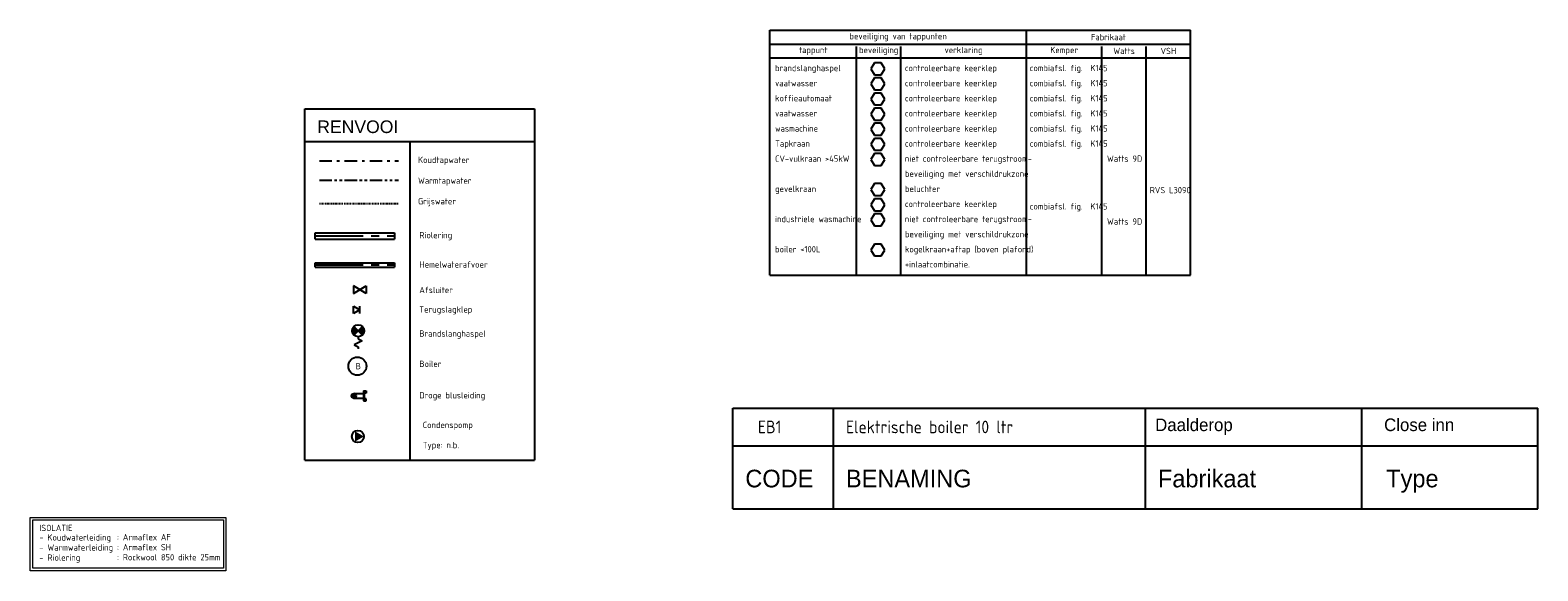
# Model space of a CAD drawing. Header units: millimetres. Extents: x -68037 to 24495, y -2968 to 49692.
# Tile 6 of 6: x -5468 to 24495, y 5945 to 16687. Entities that reach past the tile are written whole.
import ezdxf
from ezdxf.enums import TextEntityAlignment as Align

# ---------------------------------------------------------------- set-up
doc = ezdxf.new("R2010")
doc.units = ezdxf.units.MM
doc.header["$LTSCALE"] = 50
for name, pattern in [('2322106', [47, 5, -2, 5, -2, 5, -2, 5, -2, 5, -2, 5, -7]), ('2322109', [10, 5, -2, 1, -2]), ('2322110', [10, 5, -1, 1, -1, 1, -1]), ('CENTER2', [28.575, 19.05, -3.175, 3.175, -3.175]), ('KOUDWATERTAP', [1.1, 0.5, -0.25, 0.1, -0.25])]:
    doc.linetypes.add(name, pattern=pattern)
for name, color, linetype in [('Bestaande grijswater', 102, 'KOUDWATERTAP'), ('BESTEKCODES', 2, 'Continuous'), ('SANCODE$0$sancode', 2, 'Continuous'), ('WL521---_D', 112, 'Continuous'), ('WL521---_HARTLIJN', 7, 'Continuous'), ('WL524---_D', 192, 'Continuous'), ('WL524---_HARTLIJN', 7, 'Continuous'), ('WL531---', 132, 'Continuous'), ('WL532---', 12, 'Continuous'), ('WL532---_DBL', 6, 'Continuous'), ('WL561---', 10, 'Continuous'), ('WM524---', 2, 'Continuous'), ('WM531---', 2, 'Continuous'), ('WM570---_RETOUR', 2, 'Continuous'), ('WM570---_TOEVOER', 2, 'Continuous')]:
    doc.layers.add(name, color=color, linetype=linetype)
doc.styles.add('arial', font='ARIAL.TTF', dxfattribs={"height": 5})
doc.styles.add('BURO-018', font='ISO96.shx', dxfattribs={"height": 90})
doc.styles.add('BURO-025', font='ISO96.shx', dxfattribs={"height": 125})
doc.styles.add('SANCODE$0$BURO-025', font='BUROFONT.shx', dxfattribs={"height": 125})
doc.styles.add('SANCODE$0$BURO-035', font='BUROFONT.shx', dxfattribs={"height": 175})
doc.styles.get("Standard").update_dxf_attribs({"font": 'ARIAL.TTF'})

# ---------------------------------------------------------------- blocks, each defined once
blk = doc.blocks.new('3048311')
at = {"color": 0, "linetype": 'Continuous'}
for p, q in [((-2.5, 1.5), (0, 0)), ((-2.5, -1.5), (-2.5, 1.5)), ((0, 0), (-2.5, -1.5)), ((0, -1.5), (0, 1.5))]:
    blk.add_line(p, q, dxfattribs=at)
at = {"color": 0, "linetype": 'Continuous', "style": 'BURO-018', "flags": 1}
blk.add_attdef('CV_MATCODE', (0, 0), '', height=1.8, dxfattribs=at)
blk = doc.blocks.new('*U19')
at = {"color": 0, "ltscale": 10}
for p, q in [((0, 62), (1572, 62)), ((0, -62), (0, 62)), ((1572, 62), (1572, -62)), ((0, -62), (1572, -62))]:
    blk.add_line(p, q, dxfattribs=at)
at = {"layer": 'WL524---_HARTLIJN', "linetype": 'CENTER2'}
blk.add_line((0, 0), (1572, 0), dxfattribs=at)
at = {"layer": 'WL524---_D', "color": 1, "style": 'BURO-018'}
blk.add_attdef('POSNR', text='', height=90, dxfattribs=at).set_placement((0, 0), align=Align.MIDDLE)
blk = doc.blocks.new('3048301')
at = {"color": 0, "linetype": 'Continuous'}
for p, q in [((-2.5, 1.5), (2.5, -1.5)), ((-2.5, -1.5), (-2.5, 1.5)), ((2.5, 1.5), (-2.5, -1.5)), ((2.5, -1.5), (2.5, 1.5))]:
    blk.add_line(p, q, dxfattribs=at)
at = {"color": 0, "linetype": 'Continuous', "style": 'BURO-018', "flags": 1}
blk.add_attdef('CV_MATCODE', (0, 0), '', height=1.8, dxfattribs=at)
blk = doc.blocks.new('*U20')
at = {"color": 0, "ltscale": 10}
for p, q in [((0, 45), (1572, 45)), ((0, -45), (0, 45)), ((1572, 45), (1572, -45)), ((0, -45), (1572, -45))]:
    blk.add_line(p, q, dxfattribs=at)
at = {"layer": 'WL521---_HARTLIJN', "linetype": 'CENTER2'}
blk.add_line((0, 0), (1572, 0), dxfattribs=at)
at = {"layer": 'WL521---_D', "color": 1, "style": 'BURO-018'}
blk.add_attdef('POSNR', text='', height=90, dxfattribs=at).set_placement((0, 0), align=Align.MIDDLE)
blk = doc.blocks.new('23222206')
at = {"color": 0, "linetype": 'Continuous'}
for p, q in [((-1.06, -1.06), (1.06, 1.06)), ((-1.06, 1.06), (1.06, -1.06)), ((1.5, 0), (2, 0)), ((2, 0), (2.5, 1)), ((2.5, 1), (3.5, -1)), ((3.5, -1), (4, 0)), ((4, 0), (4.5, 0))]:
    blk.add_line(p, q, dxfattribs=at)
at = {"color": 0, "linetype": 'Continuous', "const_width": 1.5}
for points in [[(0.53, 0.53, 0.414214), (-0.53, 0.53, 1)], [(0.53, -0.53, -0.414214), (-0.53, -0.53, -1)]]:
    blk.add_lwpolyline(points, format="xyb", dxfattribs=at)
at = {"color": 0, "linetype": 'Continuous'}
blk.add_circle((0, 0), 1.5, dxfattribs=at)
at = {"color": 0, "linetype": 'Continuous', "style": 'BURO-018', "flags": 1}
blk.add_attdef('CV_MATCODE', (0, 0), '', height=1.8, dxfattribs=at)
blk = doc.blocks.new('BOILER')
for p, q in [((0.354, 0.354), (0.354, 0.354, 1)), ((-0.354, -0.354), (-0.354, -0.354, 1))]:
    blk.add_line(p, q)
for centre in [(0, 0), (0, 0, 1)]:
    blk.add_circle(centre, 0.5)
at = {"color": 0, "linetype": 'Continuous', "style": 'BURO-018', "flags": 1}
blk.add_attdef('CV_MATCODE', (0, 0), '', height=1.8, dxfattribs=at)
blk = doc.blocks.new('EA-beveiliging')
at = {"color": 3, "linetype": 'Continuous'}
for p, q in [((-1.37, 2.37), (-2.74, 0)), ((1.37, 2.37), (-1.37, 2.37)), ((2.74, 0), (1.37, 2.37)), ((-2.74, 0), (-1.37, -2.37)), ((-1.37, -2.37), (1.37, -2.37)), ((1.37, -2.37), (2.74, 0))]:
    blk.add_line(p, q, dxfattribs=at)
at = {"color": 0, "flags": 2}
blk.add_attdef('EA', text='', height=2.5, dxfattribs=at).set_placement((0, 0), align=Align.MIDDLE)
blk = doc.blocks.new('CA-beveiliging')
at = {"color": 3, "linetype": 'Continuous'}
for p, q in [((-1.37, 2.37), (-2.74, 0)), ((1.37, 2.37), (-1.37, 2.37)), ((2.74, 0), (1.37, 2.37)), ((-2.74, 0), (-1.37, -2.37)), ((-1.37, -2.37), (1.37, -2.37)), ((1.37, -2.37), (2.74, 0))]:
    blk.add_line(p, q, dxfattribs=at)
at = {"color": 0, "flags": 2}
blk.add_attdef('CA', text='', height=2.5, dxfattribs=at).set_placement((0, 0), align=Align.MIDDLE)
blk = doc.blocks.new('DA-beveiliging')
at = {"color": 3, "linetype": 'Continuous'}
for p, q in [((-1.37, 2.37), (-2.74, 0)), ((1.37, 2.37), (-1.37, 2.37)), ((2.74, 0), (1.37, 2.37)), ((-2.74, 0), (-1.37, -2.37)), ((-1.37, -2.37), (1.37, -2.37)), ((1.37, -2.37), (2.74, 0))]:
    blk.add_line(p, q, dxfattribs=at)
at = {"color": 0, "flags": 2}
blk.add_attdef('DA', text='', height=2.5, dxfattribs=at).set_placement((0, 0), align=Align.MIDDLE)
blk = doc.blocks.new('3048507')
at = {"color": 0, "linetype": 'Continuous'}
blk.add_circle((0, 0), 3, dxfattribs=at)
blk.add_solid([(-1.5, 2.6), (3, 0), (-1.5, -2.6)], dxfattribs=at)
at = {"color": 0, "linetype": 'Continuous', "style": 'BURO-018', "flags": 1}
blk.add_attdef('CV_MATCODE', (0, 0), '', height=1.8, dxfattribs=at)

msp = doc.modelspace()

# ---------------------------------------------------------------- linework, layer by layer
at = {"color": 3}
for p, q in [((-6.942, 8141.545), (-6.942, 15121.603)), ((-6.942, 15121.603), (4553.322, 15121.603)), ((4553.322, 15121.603), (4553.322, 8141.545)), ((-6.942, 14475.78), (4553.322, 14475.78)), ((2079.774, 14475.78), (2079.774, 8141.545)), ((-6.942, 8141.545), (4553.322, 8141.545))]:
    msp.add_line(p, q, dxfattribs=at)
at = {"layer": 'Bestaande grijswater', "linetype": 'KOUDWATERTAP'}
msp.add_line((278.979, 13241.752), (1850.885, 13241.752), dxfattribs=at)
at = {"layer": 'SANCODE$0$sancode'}
msp.add_line((8494.504, 9178.924), (24494.504, 9178.924), dxfattribs=at)
at = {"layer": 'SANCODE$0$sancode', "color": 4}
for p, q in [((8494.504, 7178.924), (8494.504, 9178.924)), ((20994.504, 8428.924), (20994.504, 9178.924)), ((24494.504, 8428.924), (24494.504, 9178.924)), ((8494.504, 8428.924), (24494.504, 8428.924)), ((20994.504, 7178.924), (20994.504, 8428.924)), ((24494.504, 7178.924), (24494.504, 8428.924)), ((8494.504, 7178.924), (24494.504, 7178.924))]:
    msp.add_line(p, q, dxfattribs=at)
at = {"layer": 'SANCODE$0$sancode', "color": 1}
for p, q in [((10494.504, 8428.924), (10494.504, 9178.924)), ((16694.504, 7178.924), (16694.504, 9178.924)), ((10494.504, 7178.924), (10494.504, 8428.924))]:
    msp.add_line(p, q, dxfattribs=at)
at = {"layer": 'WL531---', "linetype": '2322109'}
msp.add_line((278.979, 14093.385), (1850.885, 14093.385), dxfattribs=at)
at = {"layer": 'WL532---', "linetype": '2322110'}
msp.add_line((278.979, 13708.222), (1850.885, 13708.222), dxfattribs=at)
at = {"layer": 'WL532---_DBL'}
for p, q in [((964.662, 9467.053), (1156.826, 9467.053)), ((964.662, 9376.993), (1156.826, 9376.993)), ((1156.826, 9521.231), (1156.826, 9322.815)), ((1156.826, 9521.231), (1206.645, 9521.231)), ((1156.826, 9322.815), (1206.645, 9322.815)), ((1172.394, 9504.89), (1172.394, 9339.156)), ((1192.633, 9504.89), (1172.394, 9504.89)), ((1192.633, 9339.156), (1172.394, 9339.156)), ((1192.633, 9478.434), (1192.633, 9504.89)), ((1206.645, 9478.434), (1192.633, 9478.434)), ((1206.645, 9365.612), (1192.633, 9365.612)), ((1192.633, 9365.612), (1192.633, 9339.156)), ((1206.645, 9521.231), (1206.645, 9478.434)), ((1206.645, 9322.815), (1206.645, 9365.612))]:
    msp.add_line(p, q, dxfattribs=at)
msp.add_circle((964.662, 9422.053), 45, dxfattribs=at)
for centre, radius, start, end in [((968.836, 9399.553), 22.884, 100.5086701, 259.4913299), ((963.719, 9444.553), 22.52, 272.3999721, 87.6000279)]:
    msp.add_arc(centre, radius, start, end, dxfattribs=at)
at = {"layer": 'WM531---', "color": 2, "linetype": 'Continuous'}
for p, q in [((9232.143, 11822.225), (9232.143, 16687.168)), ((9232.143, 16687.168), (17592.143, 16687.168)), ((14329.62, 11822.225), (14329.62, 16687.168)), ((17592.143, 11822.225), (17592.143, 16687.168)), ((9232.143, 16412.168), (17592.143, 16412.168)), ((10957.143, 11822.225), (10957.143, 16362.168)), ((11832.143, 11822.225), (11832.143, 16362.168)), ((15832.143, 11822.225), (15832.143, 16362.168)), ((16712.143, 11822.225), (16712.143, 16362.168)), ((9232.143, 16137.168), (17592.143, 16137.168)), ((9232.143, 11822.225), (17592.143, 11822.225))]:
    msp.add_line(p, q, dxfattribs=at)
at = {"layer": 'WM570---_TOEVOER', "lineweight": 0}
for points in [[(-5468.48, 7006.068), (-1578.185, 7006.068), (-1578.185, 5945.342), (-5468.48, 5945.342)], [(-5418.48, 6956.068), (-1628.185, 6956.068), (-1628.185, 5995.342), (-5418.48, 5995.342)]]:
    msp.add_lwpolyline(points, close=True, dxfattribs=at)

# ---------------------------------------------------------------- block references
at = {"xscale": 50, "yscale": 50, "zscale": 50}
for name, p in [('CA-beveiliging', (11377.46, 14119.062)), ('DA-beveiliging', (11377.46, 13519.062)), ('CA-beveiliging', (11377.46, 12919.062))]:
    msp.add_blockref(name, p, dxfattribs=at)
at = {"layer": 'WL521---_D'}
msp.add_blockref('*U20', (198.767, 12021.715), dxfattribs=at)
at = {"layer": 'WL524---_D'}
msp.add_blockref('*U19', (198.767, 12598.183), dxfattribs=at)
at = {"layer": 'WL524---_D', "linetype": '2322106', "xscale": 40, "yscale": 40, "zscale": 40}
msp.add_blockref('3048507', (1045.07, 8614.671), dxfattribs=at)
at = {"layer": 'WL531---', "color": 2, "xscale": 50, "yscale": 50, "zscale": 50, "rotation": 180}
msp.add_blockref('3048301', (1084.846, 11529.972), dxfattribs=at)
at = {"layer": 'WL531---', "color": 2, "linetype": '2322109', "xscale": 80, "yscale": 80, "zscale": 80, "rotation": 270}
msp.add_blockref('23222206', (1050.893, 10715.445), dxfattribs=at)
at = {"layer": 'WL561---', "color": 2, "xscale": 50, "yscale": 50, "zscale": 50}
msp.add_blockref('3048311', (1084.846, 11129.972), dxfattribs=at)
at = {"layer": 'WL561---', "linetype": '2322109', "xscale": 360, "yscale": 360, "zscale": 360}
msp.add_blockref('BOILER', (1034.938, 10011.497), dxfattribs=at)
at = {"layer": 'WM531---', "color": 7, "linetype": '2322110', "xscale": 50, "yscale": 50, "zscale": 50}
for p in [(11377.46, 15919.062), (11377.46, 15619.062), (11377.46, 15319.062), (11377.46, 15019.062), (11377.46, 14719.062), (11377.46, 14419.062), (11377.46, 13219.062), (11377.46, 12319.062)]:
    msp.add_blockref('EA-beveiliging', p, dxfattribs=at)

# ---------------------------------------------------------------- texts
at = {"color": 3, "style": 'arial'}
msp.add_text('RENVOOI', height=250, dxfattribs=at).set_placement((237.219, 14643.216))
at = {"layer": 'BESTEKCODES', "style": 'BURO-025'}
for s, p in [('EB1', (8994.504, 8678.924)), ('Elektrische boiler 10 ltr', (10744.504, 8678.924))]:
    msp.add_text(s, height=250, dxfattribs=at).set_placement(p)
at = {"layer": 'SANCODE$0$sancode', "style": 'SANCODE$0$BURO-025'}
for s, p in [('Daalderop', (16888.733, 8721.637)), ('Close inn', (21439.092, 8721.637))]:
    msp.add_text(s, height=250, dxfattribs=at).set_placement(p)
at = {"layer": 'SANCODE$0$sancode', "color": 4, "style": 'SANCODE$0$BURO-035'}
for s, p in [('CODE', (8744.504, 7603.924)), ('BENAMING', (10744.504, 7603.924)), ('Fabrikaat', (16944.504, 7603.924)), ('Type', (21481.042, 7603.924))]:
    msp.add_text(s, height=350, dxfattribs=at).set_placement(p)
at = {"layer": 'WL561---', "linetype": '2322109', "style": 'BURO-025'}
msp.add_text('B', height=125, dxfattribs=at).set_placement((1001.581, 9949.504))
at = {"layer": 'WM524---', "color": 2, "style": 'BURO-025'}
for s, p in [('Koudtapwater ', (2240.408, 14047.297)), ('Warmtapwater ', (2240.408, 13634.494)), ('Grijswater ', (2240.408, 13225.065)), ('Riolering ', (2267.16, 12552.095)), ('Hemelwaterafvoer', (2267.16, 11969.52)), ('Afsluiter', (2265.926, 11462.948)), ('Terugslagklep', (2265.926, 11076.948)), ('Brandslanghaspel', (2265.926, 10597.083)), ('Boiler ', (2265.926, 9994.932)), ('Droge blusleiding ', (2265.926, 9370.689))]:
    msp.add_text(s, height=125, dxfattribs=at).set_placement(p)
at = {"layer": 'WM531---', "color": 2, "linetype": '2322110', "style": 'BURO-025'}
for s, p in [('beveiliging van tappunten', (11780.882, 16549.668)), ('Fabrikaat', (15960.882, 16549.668))]:
    msp.add_text(s, height=125, dxfattribs=at).set_placement(p, align=Align.MIDDLE)
at = {"layer": 'WM531---', "color": 7, "linetype": '2322110', "style": 'BURO-025'}
for s, p in [('tappunt', (10094.643, 16274.668)), ('beveiliging', (11394.643, 16274.668)), ('verklaring', (13080.882, 16274.668)), ('Kemper', (15080.882, 16274.668)), ('Watts', (16272.143, 16274.668)), ('VSH', (17152.143, 16274.668))]:
    msp.add_text(s, height=125, dxfattribs=at).set_placement(p, align=Align.MIDDLE)
for s, p in [('brandslanghaspel', (9335.814, 15872.225)), ('controleerbare keerklep', (11916.267, 15872.225)), ('combiafsl. fig.  K145', (14396.533, 15872.225)), ('vaatwasser', (9335.814, 15572.225)), ('controleerbare keerklep', (11916.267, 15572.225)), ('combiafsl. fig.  K145', (14396.533, 15572.225)), ('koffieautomaat', (9335.814, 15272.225)), ('controleerbare keerklep', (11916.267, 15272.225)), ('combiafsl. fig.  K145', (14396.533, 15272.225)), ('vaatwasser', (9335.814, 14972.225)), ('controleerbare keerklep', (11916.267, 14972.225)), ('combiafsl. fig.  K145', (14396.533, 14972.225)), ('wasmachine', (9335.814, 14672.225)), ('controleerbare keerklep', (11916.267, 14672.225)), ('combiafsl. fig.  K145', (14396.533, 14672.225)), ('Tapkraan', (9335.814, 14372.225)), ('controleerbare keerklep', (11916.267, 14372.225)), ('combiafsl. fig.  K145', (14396.533, 14372.225)), ('CV-vulkraan >45kW', (9335.814, 14072.225)), ('niet controleerbare terugstroom-', (11916.267, 14072.225)), ('Watts 9D', (15931.717, 14072.225)), ('beveiliging met verschildrukzone', (11916.267, 13772.225)), ('gevelkraan', (9335.814, 13472.225)), ('beluchter', (11916.267, 13472.225)), ('RVS L3090', (16782.506, 13447.225)), ('controleerbare keerklep', (11916.267, 13172.225)), ('combiafsl. fig.  K145', (14396.533, 13123.738)), ('industriele wasmachine', (9335.814, 12872.225)), ('niet controleerbare terugstroom-', (11916.267, 12872.225)), ('Watts 9D', (15931.717, 12822.545)), ('beveiliging met verschildrukzone', (11916.267, 12572.225)), ('boiler <100L', (9335.814, 12272.225)), ('kogelkraan+aftap (boven plafond)', (11916.267, 12272.225)), ('+inlaatcombinatie.', (11916.267, 11972.225))]:
    msp.add_text(s, height=125, dxfattribs=at).set_placement(p)
at = {"layer": 'WM570---_RETOUR', "style": 'BURO-025'}
for s, p in [('Condenspomp', (2333.857, 8781.886)), ('Type: n.b.', (2333.857, 8381.886))]:
    msp.add_text(s, height=125, dxfattribs=at).set_placement(p)
at = {"layer": 'WM570---_TOEVOER', "lineweight": 0, "style": 'BURO-025'}
for s, p in [('- Koudwaterleiding', (-5285.192, 6546.659)), ('ISOLATIE', (-5285.192, 6735.642)), (': Armaflex AF', (-3742.916, 6552.434)), ('- Warmwaterleiding', (-5285.192, 6346.659)), (': Armaflex SH', (-3742.916, 6352.434)), ('- Riolering', (-5285.192, 6146.659)), (': Rockwool 850 dikte 25mm', (-3742.916, 6152.434))]:
    msp.add_text(s, height=125, dxfattribs=at).set_placement(p)

doc.saveas('drawing.dxf')
